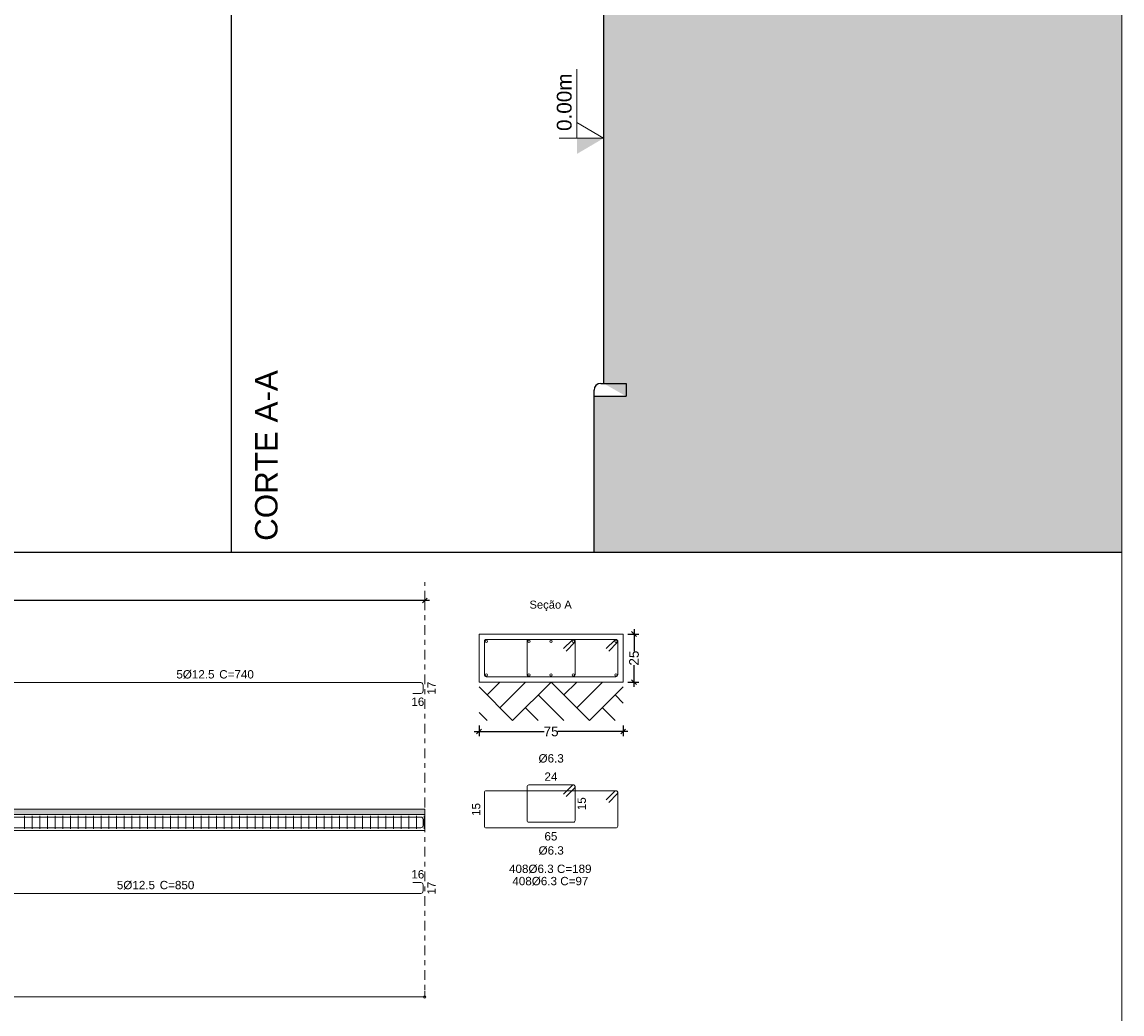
# Model space of a CAD drawing. Header units: millimetres. Extents: x 83 to 471, y -739 to 93.
# Tile 95 of 179: x 172 to 195, y -443 to -422. Entities that reach past the tile are written whole.
import ezdxf

# ---------------------------------------------------------------- set-up
doc = ezdxf.new("R2010")
doc.units = ezdxf.units.MM
doc.linetypes.add('CYPE_RAYAPUNTO', pattern=[0.4125, 0.2025, -0.105, 0, -0.105])
for name, color, linetype, lineweight in [('.', 7, 'Continuous', 5), ('ARM_LONGITUDINAL_Ø12_5', 7, 'Continuous', 9), ('ARM_TRANSVERSAL_Ø6_3', 7, 'Continuous', 9), ('CORTE - RAMPA', 7, 'Continuous', 0), ('COTAS', 250, 'Continuous', 5), ('ELE_CONT_MUROS_SOBRE_VAO', 7, 'Continuous', 0), ('ELE_CONT_VIG_CONCRETO', 7, 'Continuous', 9), ('ELE_COT_COT_ANCORAGENS', 7, 'Continuous', 9), ('ELE_COT_COT_EST', 7, 'Continuous', 9), ('ELE_COT_COT_LIN_APOIOS', 7, 'CYPE_RAYAPUNTO', 9), ('ELE_REF_COT_LIN_AUX_COTA', 7, 'CYPE_RAYAPUNTO', 9), ('L1', 7, 'Continuous', 9), ('PECA_COMPLETA', 7, 'Continuous', 0), ('POR_ARM_LONG_ARM_TEXTOS', 7, 'Continuous', 9), ('POR_ARM_LONG_TXT_COMP', 7, 'Continuous', 9), ('SAP_DIMENSION_Y_ARM', 7, 'Continuous', 0), ('SEC_CONT_TERRENO_CORTE', 7, 'Continuous', 0), ('SEC_CONT_VIG_CONCRETO_CORTE', 7, 'Continuous', 9), ('SEC_COTAS_SEC_DIM_VIGA', 7, 'Continuous', 9), ('SEC_COTAS_TEXTOS_DETALHE_ESTRIBOS', 7, 'Continuous', 9), ('SEC_REF_TXT_NOMES', 7, 'Continuous', 9), ('SEC_REF_TXT_POSICOES_ARM_ESTRIBOS', 7, 'Continuous', 9)]:
    doc.layers.add(name, color=color, linetype=linetype, lineweight=lineweight)
doc.styles.add('Arial', font='arial.ttf')
doc.dimstyles.new('cype_oblique', dxfattribs={"dimtxt": 0.2, "dimasz": 0.1, "dimexe": 0.1, "dimexo": 0.1, "dimgap": 0, "dimtad": 0, "dimdec": 0, "dimlfac": 30, "dimzin": 0, "dimdsep": 46, "dimtxsty": 'Arial', "dimblk1": 'OBLIQUE', "dimblk2": 'OBLIQUE', "dimsah": 1, "dimcen": 0.09, "dimdle": 0.1, "dimadec": 0, "dimazin": 0, "dimtfac": 1, "dimtdec": 0, "dimtofl": 0, "dimtmove": 2, "dimatfit": 3, "dimfxl": 1, "dimtolj": 1, "dimtzin": 0, "dimarcsym": 0})

# ---------------------------------------------------------------- blocks, each defined once
blk = doc.blocks.new('CORTEA-A')
at = {"layer": '.', "true_color": 0x939598}
h = blk.add_hatch(dxfattribs=at)
h.set_pattern_fill('EARTH', color=252, scale=0.1333)
h.paths.add_polyline_path([(18.528, 61.143), (18.528, 0), (7.542, 0), (7.542, 3.243), (8.208, 3.243), (7.742, 3.51), (7.742, 13.708), (8.208, 13.708), (8.208, 13.975), (9.408, 15.018), (9.408, 17.86), (9.408, 17.86), (9.408, 18.927), (9.408, 18.927), (12.542, 22.127), (12.542, 24.375), (12.608, 24.375), (12.608, 25.842), (12.542, 25.842), (10.542, 27.908), (10.542, 32.442), (11.408, 32.442), (11.408, 32.376), (11.875, 32.375), (11.875, 33.176), (11.408, 33.176), (11.408, 32.909), (10.542, 32.909), (10.542, 42.309), (11.408, 42.309), (11.408, 42.242), (11.875, 42.242), (11.875, 43.042), (11.408, 43.042), (11.408, 42.775), (10.542, 42.775), (10.542, 56.66), (11.008, 60.631), (11.008, 61.143), (18.528, 61.143)], is_closed=False)
h.paths.add_polyline_path([(10.225, 31.947), (10.991, 31.947), (10.991, 31.354), (10.225, 31.354)])
h.paths.add_polyline_path([(9.072, 17.183), (9.408, 17.183), (9.408, 16.59), (9.072, 16.59)])
h.paths.add_polyline_path([(10.857, 27.751), (11.626, 27.751), (11.626, 27.158), (10.857, 27.158)])
h.paths.add_polyline_path([(12.078, 26.965), (12.644, 26.965), (12.644, 26.371), (12.078, 26.371)], flags=16)
h.paths.add_polyline_path([(10.542, 44.179), (10.991, 44.179), (10.991, 43.586), (10.542, 43.586)], flags=16)
h.paths.add_polyline_path([(12.635, 34.284), (12.635, 40.867), (13.951, 40.867), (13.951, 34.284)], flags=16)
h.paths.add_polyline_path([(12.635, 18.33), (12.635, 24.912), (13.951, 24.912), (13.951, 18.33)], flags=16)
h.paths.add_polyline_path([(10.624, 34.314), (11.193, 34.314), (11.193, 33.722), (10.624, 33.722)], flags=16)
h.paths.add_polyline_path([(10.624, 41.645), (11.193, 41.645), (11.193, 41.053), (10.624, 41.053)], flags=16)
h.paths.add_polyline_path([(14.637, 18.288), (14.637, 24.954), (16.424, 24.954), (16.424, 18.288)], flags=16)
at = {"layer": 'COTAS'}
h = blk.add_hatch(color=256, dxfattribs=at)
h.dxf.hatch_style = 1
h.paths.add_polyline_path([(7.185, 8.282), (7.742, 8.609), (7.185, 8.609), (7.185, 8.282)])
for p, q in [((0, 0), (0, 61.143)), ((7.742, 13.708), (7.742, 3.51)), ((7.68, 3.51), (8.208, 3.51)), ((8.208, 3.51), (8.208, 3.243)), ((7.542, 0), (7.542, 3.372)), ((7.542, 3.243), (8.208, 3.243))]:
    blk.add_line(p, q)
blk.add_arc((7.68, 3.372), 0.138, 90, 180)
for p, q in [((7.185, 8.609), (7.185, 10.046)), ((7.742, 8.609), (7.185, 8.936)), ((7.185, 8.936), (7.185, 8.609)), ((7.742, 8.609), (6.813, 8.609))]:
    blk.add_line(p, q, dxfattribs=at)
at = {"layer": 'CORTE - RAMPA', "style": 'Arial'}
blk.add_text('0.00m', height=0.308, rotation=90, dxfattribs=at).set_placement((7.075, 8.76))
at = {"layer": 'SAP_DIMENSION_Y_ARM', "lineweight": 9, "style": 'Arial'}
blk.add_text('CORTE A-A ', height=0.4667, rotation=90, dxfattribs=at).set_placement((0.955, 0.235))
blk = doc.blocks.new('_OBLIQUE')
at = {"color": 0, "linetype": 'ByBlock', "lineweight": -2}
blk.add_line((-0.5, -0.5), (0.5, 0.5), dxfattribs=at)
blk = doc.blocks.new('*D5196')
at = {"layer": 'Defpoints', "color": 0}
for p in [(66.273, 1.844), (69.273, 1.844), (69.273, 1.617)]:
    blk.add_point(p, dxfattribs=at)
at = {"layer": 'SEC_COTAS_SEC_DIM_VIGA', "color": 0, "lineweight": -2}
for p, q in [((66.173, 1.617), (67.63, 1.617)), ((66.273, 1.744), (66.273, 1.517)), ((69.373, 1.617), (67.916, 1.617)), ((69.273, 1.744), (69.273, 1.517))]:
    blk.add_line(p, q, dxfattribs=at)
at = {"layer": 'SEC_COTAS_SEC_DIM_VIGA', "color": 0, "linetype": 'ByBlock', "lineweight": -2, "xscale": 0.1, "yscale": 0.1, "zscale": 0.1, "rotation": 180}
blk.add_blockref('_OBLIQUE', (66.273, 1.617), dxfattribs=at)
at = {"layer": 'SEC_COTAS_SEC_DIM_VIGA', "color": 0, "linetype": 'ByBlock', "lineweight": -2, "xscale": 0.1, "yscale": 0.1, "zscale": 0.1}
blk.add_blockref('_OBLIQUE', (69.273, 1.617), dxfattribs=at)
at = {"layer": 'SEC_COTAS_SEC_DIM_VIGA', "color": 0, "insert": (67.773, 1.617), "char_height": 0.2, "attachment_point": 5, "style": 'Arial'}
blk.add_mtext('\\A1;75', dxfattribs=at)
blk = doc.blocks.new('*D5197')
at = {"layer": 'Defpoints', "color": 0}
for p in [(69.273, 3.644), (69.499, 3.644), (69.273, 2.644)]:
    blk.add_point(p, dxfattribs=at)
at = {"layer": 'SEC_COTAS_SEC_DIM_VIGA', "color": 0, "lineweight": -2}
for p, q in [((69.499, 3.744), (69.499, 3.289)), ((69.373, 3.644), (69.599, 3.644)), ((69.499, 2.544), (69.499, 2.998)), ((69.373, 2.644), (69.599, 2.644))]:
    blk.add_line(p, q, dxfattribs=at)
at = {"layer": 'SEC_COTAS_SEC_DIM_VIGA', "color": 0, "linetype": 'ByBlock', "lineweight": -2, "xscale": 0.1, "yscale": 0.1, "zscale": 0.1}
for p, rotation in [((69.499, 3.644), 90), ((69.499, 2.644), 270)]:
    blk.add_blockref('_OBLIQUE', p, dxfattribs=dict(at, rotation=rotation))
at = {"layer": 'SEC_COTAS_SEC_DIM_VIGA', "color": 0, "insert": (69.499, 3.144), "char_height": 0.2, "attachment_point": 5, "rotation": 90, "style": 'Arial'}
blk.add_mtext('\\A1;25', dxfattribs=at)
blk = doc.blocks.new('*D5198')
at = {"layer": 'Defpoints', "color": 0}
for p in [(0, 4.342), (0, 4.342), (65.144, 4.342)]:
    blk.add_point(p, dxfattribs=at)
at = {"layer": 'L1', "color": 0, "lineweight": -2}
for p, q in [((-0.1, 4.342), (32.153, 4.342)), ((0, 4.342), (0, 4.342)), ((65.244, 4.342), (32.991, 4.342)), ((65.144, 4.342), (65.144, 4.342))]:
    blk.add_line(p, q, dxfattribs=at)
at = {"layer": 'L1', "color": 0, "linetype": 'ByBlock', "lineweight": -2, "xscale": 0.1, "yscale": 0.1, "zscale": 0.1, "rotation": 180}
blk.add_blockref('_OBLIQUE', (0, 4.342), dxfattribs=at)
at = {"layer": 'L1', "color": 0, "linetype": 'ByBlock', "lineweight": -2, "xscale": 0.1, "yscale": 0.1, "zscale": 0.1}
blk.add_blockref('_OBLIQUE', (65.144, 4.342), dxfattribs=at)
at = {"layer": 'L1', "color": 0, "insert": (32.572, 4.342), "char_height": 0.2, "attachment_point": 5, "style": 'Arial'}
blk.add_mtext('\\A1;48.858', dxfattribs=at)
blk = doc.blocks.new('G$C52CC084A')
at = {"layer": 'ELE_CONT_MUROS_SOBRE_VAO', "true_color": 0xdad7d3}
blk.add_hatch(color=254, dxfattribs=at).paths.add_polyline_path([(0, -0.107), (65.144, -0.107), (65.144, 0), (0, 0)])
at = {"layer": 'ARM_LONGITUDINAL_Ø12_5'}
for points in [[(64.894, 2.41), (65.061, 2.41), (65.08, 2.414), (65.096, 2.424), (65.107, 2.441), (65.111, 2.46), (65.111, 2.584), (65.107, 2.603), (65.096, 2.619), (65.08, 2.63), (65.061, 2.634), (55.685, 2.634)], [(64.894, -0.385), (65.061, -0.385), (65.08, -0.382), (65.096, -0.371), (65.107, -0.354), (65.111, -0.335), (65.111, -0.211), (65.107, -0.192), (65.096, -0.176), (65.08, -0.165), (65.061, -0.161), (0.083, -0.161), (0.064, -0.165), (0.048, -0.176), (0.037, -0.192), (0.033, -0.211), (0.033, -0.335), (0.037, -0.354), (0.048, -0.371), (0.064, -0.382), (0.083, -0.385), (0.25, -0.385)], [(0.25, -0.161), (0.083, -0.161), (0.064, -0.165), (0.048, -0.176), (0.037, -0.192), (0.033, -0.211), (0.033, -0.335), (0.037, -0.354), (0.048, -0.371), (0.064, -0.382), (0.083, -0.385), (65.061, -0.385), (65.08, -0.382), (65.096, -0.371), (65.107, -0.354), (65.111, -0.335), (65.111, -0.211), (65.107, -0.192), (65.096, -0.176), (65.08, -0.165), (65.061, -0.161), (64.894, -0.161)], [(54.218, -1.749), (65.061, -1.749), (65.08, -1.745), (65.096, -1.735), (65.107, -1.718), (65.111, -1.699), (65.111, -1.575), (65.107, -1.556), (65.096, -1.54), (65.08, -1.529), (65.061, -1.525), (64.894, -1.525)]]:
    blk.add_lwpolyline(points, dxfattribs=at)
for centre in [(66.423, 3.493), (67.311, 3.493), (67.773, 3.493), (68.236, 3.493), (69.123, 3.493), (66.423, 2.794), (67.311, 2.794), (67.773, 2.794), (68.236, 2.794), (69.123, 2.794)]:
    blk.add_circle(centre, 0.025, dxfattribs=at)
at = {"layer": 'ARM_TRANSVERSAL_Ø6_3'}
for p, q in [((56.812, -0.14), (56.812, -0.407)), ((56.972, -0.14), (56.972, -0.407)), ((57.132, -0.14), (57.132, -0.407)), ((57.292, -0.14), (57.292, -0.407)), ((57.452, -0.14), (57.452, -0.407)), ((57.612, -0.14), (57.612, -0.407)), ((57.772, -0.14), (57.772, -0.407)), ((57.932, -0.14), (57.932, -0.407)), ((58.092, -0.14), (58.092, -0.407)), ((58.252, -0.14), (58.252, -0.407)), ((58.412, -0.14), (58.412, -0.407)), ((58.572, -0.14), (58.572, -0.407)), ((58.732, -0.14), (58.732, -0.407)), ((58.892, -0.14), (58.892, -0.407)), ((59.052, -0.14), (59.052, -0.407)), ((59.212, -0.14), (59.212, -0.407)), ((59.372, -0.14), (59.372, -0.407)), ((59.532, -0.14), (59.532, -0.407)), ((59.692, -0.14), (59.692, -0.407)), ((59.852, -0.14), (59.852, -0.407)), ((60.012, -0.14), (60.012, -0.407)), ((60.172, -0.14), (60.172, -0.407)), ((60.332, -0.14), (60.332, -0.407)), ((60.492, -0.14), (60.492, -0.407)), ((60.652, -0.14), (60.652, -0.407)), ((60.812, -0.14), (60.812, -0.407)), ((60.972, -0.14), (60.972, -0.407)), ((61.132, -0.14), (61.132, -0.407)), ((61.292, -0.14), (61.292, -0.407)), ((61.452, -0.14), (61.452, -0.407)), ((61.612, -0.14), (61.612, -0.407)), ((61.772, -0.14), (61.772, -0.407)), ((61.932, -0.14), (61.932, -0.407)), ((62.092, -0.14), (62.092, -0.407)), ((62.252, -0.14), (62.252, -0.407)), ((62.412, -0.14), (62.412, -0.407)), ((62.572, -0.14), (62.572, -0.407)), ((62.732, -0.14), (62.732, -0.407)), ((62.892, -0.14), (62.892, -0.407)), ((63.052, -0.14), (63.052, -0.407)), ((63.212, -0.14), (63.212, -0.407)), ((63.372, -0.14), (63.372, -0.407)), ((63.532, -0.14), (63.532, -0.407)), ((63.692, -0.14), (63.692, -0.407)), ((63.852, -0.14), (63.852, -0.407)), ((64.012, -0.14), (64.012, -0.407)), ((64.172, -0.14), (64.172, -0.407)), ((64.332, -0.14), (64.332, -0.407)), ((64.492, -0.14), (64.492, -0.407)), ((64.652, -0.14), (64.652, -0.407)), ((64.812, -0.14), (64.812, -0.407)), ((64.972, -0.14), (64.972, -0.407)), ((65.132, -0.14), (65.132, -0.407))]:
    blk.add_line(p, q, dxfattribs=at)
for points in [[(68.971, 3.289), (69.149, 3.467), (69.154, 3.472), (69.158, 3.479), (69.16, 3.486), (69.16, 3.493), (69.16, 3.501), (69.158, 3.508), (69.154, 3.514), (69.149, 3.52), (69.144, 3.525), (69.137, 3.528), (69.13, 3.53), (69.123, 3.531), (66.423, 3.531), (66.409, 3.528), (66.397, 3.52), (66.389, 3.508), (66.386, 3.493), (66.386, 2.794), (66.389, 2.779), (66.397, 2.767), (66.409, 2.759), (66.423, 2.756), (69.123, 2.756), (69.137, 2.759), (69.149, 2.767), (69.158, 2.779), (69.16, 2.794), (69.16, 3.493), (69.16, 3.501), (69.158, 3.508), (69.154, 3.514), (69.149, 3.52), (69.144, 3.525), (69.137, 3.528), (69.13, 3.53), (69.123, 3.531), (69.117, 3.53), (69.111, 3.529), (69.106, 3.527), (69.101, 3.524), (69.096, 3.52), (68.918, 3.342)], [(68.084, 3.289), (68.262, 3.467), (68.267, 3.472), (68.27, 3.479), (68.272, 3.486), (68.273, 3.493), (68.272, 3.501), (68.27, 3.508), (68.267, 3.514), (68.262, 3.52), (68.256, 3.525), (68.25, 3.528), (68.243, 3.53), (68.236, 3.531), (67.311, 3.531), (67.296, 3.528), (67.284, 3.52), (67.276, 3.508), (67.273, 3.493), (67.273, 2.794), (67.276, 2.779), (67.284, 2.767), (67.296, 2.759), (67.311, 2.756), (68.236, 2.756), (68.25, 2.759), (68.262, 2.767), (68.27, 2.779), (68.273, 2.794), (68.273, 3.493), (68.272, 3.501), (68.27, 3.508), (68.267, 3.514), (68.262, 3.52), (68.256, 3.525), (68.25, 3.528), (68.243, 3.53), (68.236, 3.531), (68.228, 3.53), (68.221, 3.528), (68.215, 3.525), (68.209, 3.52), (68.031, 3.342)], [(68.084, 0.263), (68.262, 0.441), (68.267, 0.447), (68.27, 0.454), (68.272, 0.461), (68.273, 0.468), (68.272, 0.475), (68.27, 0.482), (68.267, 0.489), (68.262, 0.495), (68.256, 0.499), (68.25, 0.503), (68.243, 0.505), (68.236, 0.506), (67.311, 0.506), (67.296, 0.503), (67.284, 0.495), (67.276, 0.482), (67.273, 0.468), (67.273, -0.232), (67.276, -0.246), (67.284, -0.258), (67.296, -0.266), (67.311, -0.269), (68.236, -0.269), (68.25, -0.266), (68.262, -0.258), (68.27, -0.246), (68.273, -0.232), (68.273, 0.468), (68.272, 0.475), (68.27, 0.482), (68.267, 0.489), (68.262, 0.495), (68.256, 0.499), (68.25, 0.503), (68.243, 0.505), (68.236, 0.506), (68.228, 0.505), (68.221, 0.503), (68.215, 0.499), (68.209, 0.495), (68.031, 0.316)], [(68.971, 0.143), (69.149, 0.321), (69.154, 0.327), (69.158, 0.334), (69.16, 0.341), (69.16, 0.348), (69.16, 0.355), (69.158, 0.362), (69.154, 0.369), (69.149, 0.375), (69.144, 0.379), (69.137, 0.383), (69.13, 0.385), (69.123, 0.386), (66.423, 0.386), (66.409, 0.383), (66.397, 0.375), (66.389, 0.362), (66.386, 0.348), (66.386, -0.352), (66.389, -0.366), (66.397, -0.378), (66.409, -0.386), (66.423, -0.389), (69.123, -0.389), (69.137, -0.386), (69.149, -0.378), (69.158, -0.366), (69.16, -0.352), (69.16, 0.348), (69.16, 0.355), (69.158, 0.362), (69.154, 0.369), (69.149, 0.375), (69.144, 0.379), (69.137, 0.383), (69.13, 0.385), (69.123, 0.386), (69.117, 0.385), (69.111, 0.384), (69.106, 0.382), (69.101, 0.378), (69.096, 0.375), (68.918, 0.196)]]:
    blk.add_lwpolyline(points, dxfattribs=at)
at = {"layer": 'ELE_CONT_MUROS_SOBRE_VAO', "color": 254, "true_color": 0xdad7d3}
blk.add_lwpolyline([(0, -0.107), (65.144, -0.107), (65.144, 0), (0, 0)], close=True, dxfattribs=at)
at = {"layer": 'ELE_CONT_MUROS_SOBRE_VAO'}
blk.add_lwpolyline([(0, -0.107), (65.144, -0.107), (65.144, 0), (0, 0)], dxfattribs=at)
at = {"layer": 'ELE_CONT_VIG_CONCRETO'}
for p, q in [((0, -0.107), (65.144, -0.107)), ((65.144, -0.44), (65.144, -0.107)), ((0, -0.44), (65.144, -0.44))]:
    blk.add_line(p, q, dxfattribs=at)
at = {"layer": 'ELE_COT_COT_EST'}
blk.add_lwpolyline([(0, -3.903), (65.144, -3.903), (65.144, -3.776)], dxfattribs=at)
blk.add_circle((65.144, -3.903), 0.0255, dxfattribs=at)
at = {"layer": 'ELE_COT_COT_LIN_APOIOS'}
blk.add_line((65.144, 4.342), (65.144, -3.903), dxfattribs=at)
at = {"layer": 'ELE_REF_COT_LIN_AUX_COTA'}
blk.add_line((65.144, 4.342), (65.144, 4.725), dxfattribs=at)
at = {"layer": 'SEC_CONT_TERRENO_CORTE'}
for p, q in [((66.273, 2.544), (66.973, 1.844)), ((66.44, 2.377), (66.706, 2.644)), ((66.706, 2.11), (67.24, 2.644)), ((66.973, 1.844), (67.773, 2.644)), ((67.773, 2.644), (68.573, 1.844)), ((68.04, 2.377), (68.306, 2.644)), ((68.306, 2.11), (68.84, 2.644)), ((68.573, 1.844), (69.273, 2.544)), ((67.506, 2.377), (68.04, 1.844)), ((69.106, 2.377), (69.273, 2.21)), ((67.24, 2.11), (67.506, 1.844)), ((68.84, 2.11), (69.106, 1.844)), ((66.273, 2.01), (66.44, 1.844))]:
    blk.add_line(p, q, dxfattribs=at)
at = {"layer": 'SEC_CONT_VIG_CONCRETO_CORTE'}
blk.add_lwpolyline([(69.273, 3.644), (66.273, 3.644), (66.273, 2.644), (69.273, 2.644), (69.273, 3.644)], close=True, dxfattribs=at)
at = {"layer": 'ELE_COT_COT_ANCORAGENS', "style": 'Arial'}
for p in [(65.371, 2.384), (65.371, -1.775)]:
    blk.add_text('17', height=0.1733, rotation=90, dxfattribs=at).set_placement(p)
for p in [(64.865, 2.15), (64.865, -1.439)]:
    blk.add_text('16', height=0.1733, dxfattribs=at).set_placement(p)
at = {"layer": 'POR_ARM_LONG_ARM_TEXTOS', "style": 'Arial'}
for p in [(59.975, 2.72), (58.737, -1.663)]:
    blk.add_text('5%%c12.5', height=0.1733, dxfattribs=at).set_placement(p)
at = {"layer": 'POR_ARM_LONG_TXT_COMP', "style": 'Arial'}
for s, p in [(' C=740', (60.8, 2.72)), (' C=850', (59.562, -1.663))]:
    blk.add_text(s, height=0.1733, dxfattribs=at).set_placement(p)
at = {"layer": 'SEC_COTAS_TEXTOS_DETALHE_ESTRIBOS', "style": 'Arial'}
for s, p in [('24', (67.635, 0.592)), ('65', (67.635, -0.649))]:
    blk.add_text(s, height=0.1733, dxfattribs=at).set_placement(p)
for p in [(68.496, -0.019), (66.299, -0.139)]:
    blk.add_text('15', height=0.1733, rotation=90, dxfattribs=at).set_placement(p)
at = {"layer": 'SEC_REF_TXT_NOMES', "style": 'Arial'}
blk.add_text('Seção A', height=0.1667, dxfattribs=at).set_placement((67.323, 4.173))
at = {"layer": 'SEC_REF_TXT_POSICOES_ARM_ESTRIBOS', "style": 'Arial'}
for s, height, p in [('%%c6.3', 0.1733, (67.512, 0.972)), ('%%c6.3', 0.1733, (67.512, -0.943)), ('408%%c6.3 C=189', 0.17333, (66.898, -1.325)), ('408%%c6.3 C=97', 0.17333, (66.967, -1.58))]:
    blk.add_text(s, height=height, dxfattribs=at).set_placement(p)
at = {"layer": 'L1'}
dim = blk.add_aligned_dim(p1=(65.144, 4.342), p2=(0, 4.342), distance=0, text='48.858', dimstyle='cype_oblique', override={"dimexe": 0, "dimexo": 0}, dxfattribs=at)
dim.commit()
dim.dimension.update_dxf_attribs({"geometry": '*D5198', "text_midpoint": (32.572, 4.342)})
at = {"layer": 'SEC_COTAS_SEC_DIM_VIGA'}
for p1, p2, text, picture, middle in [((69.273, 2.644), (69.273, 3.644), '25', '*D5197', (69.499, 3.144)), ((66.273, 1.844), (69.273, 1.844), '75', '*D5196', (67.773, 1.617))]:
    dim = blk.add_aligned_dim(p1=p1, p2=p2, distance=-0.226, text=text, dimstyle='cype_oblique', dxfattribs=at)
    dim.commit()
    dim.dimension.update_dxf_attribs({"geometry": picture, "text_midpoint": middle})

msp = doc.modelspace()

# ---------------------------------------------------------------- linework, layer by layer
for p, q in [((175.98995, -433.50831), (175.98995, -372.36488)), ((96.62457, -433.50831), (194.51797, -433.50831))]:
    msp.add_line(p, q)
at = {"layer": 'PECA_COMPLETA'}
msp.add_lwpolyline([(194.51797, -453.70506), (96.62457, -453.70506), (96.62457, -372.36488), (194.51797, -372.36488)], close=True, dxfattribs=at)

# ---------------------------------------------------------------- block references
for name, p in [('CORTEA-A', (175.98995, -433.50831)), ('G$C52CC084A', (114.86513, -438.85557))]:
    msp.add_blockref(name, p)

doc.saveas('drawing.dxf')
